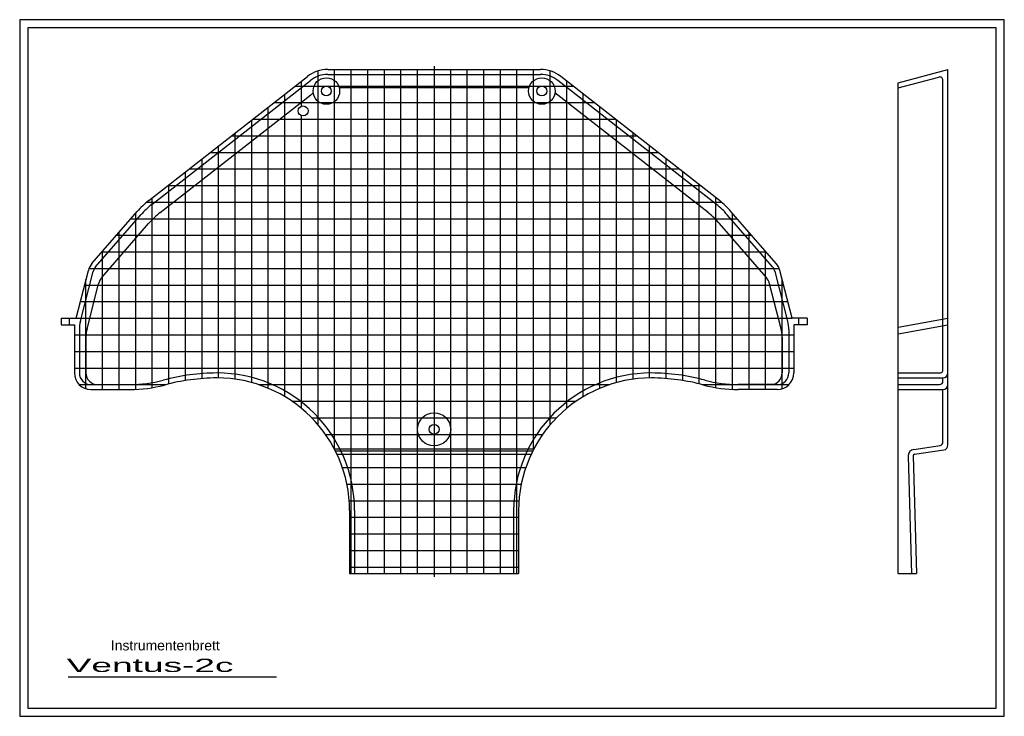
# Model space of a CAD drawing. Header units: millimetres. Extents: x 0 to 594, y 0 to 420.
import ezdxf
from ezdxf.enums import TextEntityAlignment as Align
from ezdxf.lldxf.tags import DXFTag

# ---------------------------------------------------------------- set-up
doc = ezdxf.new("R2010")
doc.units = ezdxf.units.MM
for name, color, linetype in [('LINIE', 7, 'Continuous'), ('MITTE', 7, 'Continuous'), ('RAND', 7, 'Continuous'), ('SCHRIFT', 7, 'Continuous'), ('VERDECKT', 7, 'Continuous')]:
    doc.layers.add(name, color=color, linetype=linetype)
doc.styles.add('SEACAD_arial_ttf', font='arial.ttf')
tags = doc.linetypes.add('DASHDOT', pattern=[25.4, 12.7, -6.35, 0, -6.35]).pattern_tags.tags
tags[10:11] = [DXFTag(74, 4), DXFTag(75, 0), DXFTag(340, '0'), DXFTag(46, 0.0), DXFTag(50, 0.0), DXFTag(44, 0.0), DXFTag(45, 0.0)]
tags[8:9] = [DXFTag(74, 4), DXFTag(75, 0), DXFTag(340, '0'), DXFTag(46, 0.0), DXFTag(50, 0.0), DXFTag(44, 0.0), DXFTag(45, 0.0)]
tags[6:7] = [DXFTag(74, 4), DXFTag(75, 0), DXFTag(340, '0'), DXFTag(46, 0.0), DXFTag(50, 0.0), DXFTag(44, 0.0), DXFTag(45, 0.0)]
tags[4:5] = [DXFTag(74, 4), DXFTag(75, 0), DXFTag(340, '0'), DXFTag(46, 0.0), DXFTag(50, 0.0), DXFTag(44, 0.0), DXFTag(45, 0.0)]
tags = doc.linetypes.add('HIDDEN2', pattern=[4.7625, 3.175, -1.5875]).pattern_tags.tags
tags[6:7] = [DXFTag(74, 4), DXFTag(75, 0), DXFTag(340, '0'), DXFTag(46, 0.0), DXFTag(50, 0.0), DXFTag(44, 0.0), DXFTag(45, 0.0)]
tags[4:5] = [DXFTag(74, 4), DXFTag(75, 0), DXFTag(340, '0'), DXFTag(46, 0.0), DXFTag(50, 0.0), DXFTag(44, 0.0), DXFTag(45, 0.0)]

msp = doc.modelspace()

# ---------------------------------------------------------------- linework, layer by layer
at = {"color": 1, "linetype": 'Continuous'}
for p, q in [((594, 420), (0, 420)), ((0, 420), (0, 0)), ((594, 0), (594, 420)), ((0, 0), (594, 0))]:
    msp.add_line(p, q, dxfattribs=at)
at = {"color": 7, "linetype": 'Continuous'}
for p, q in [((180, 175.76), (180, 389.11)), ((190, 161), (190, 390)), ((200, 161), (200, 390)), ((210, 161), (210, 390)), ((220, 161), (220, 390)), ((230, 161), (230, 390)), ((240, 161), (240, 390)), ((260, 161), (260, 390)), ((270, 161), (270, 390)), ((280, 161), (280, 390)), ((290, 161), (290, 390)), ((300, 161), (300, 390)), ((310, 161), (310, 390)), ((320, 175.76), (320, 389.11)), ((170, 367.83), (170, 382.97)), ((330, 185.64), (330, 382.97)), ((160, 192.69), (160, 375.16)), ((166.2, 380), (250, 380)), ((250, 380), (333.8, 380)), ((340, 192.69), (340, 375.16)), ((153.4, 370), (250, 370)), ((250, 370), (346.6, 370)), ((150, 197.75), (150, 367.34)), ((350, 197.75), (350, 367.34)), ((140, 201.19), (140, 359.53)), ((140.6, 360), (250, 360)), ((170, 185.64), (170, 362.17)), ((250, 360), (359.4, 360)), ((360, 201.19), (360, 359.53)), ((130, 203.24), (130, 351.72)), ((370, 203.24), (370, 351.72)), ((127.8, 350), (250, 350)), ((250, 350), (372.2, 350)), ((115, 340), (250, 340)), ((120, 203.99), (120, 343.9)), ((250, 340), (385, 340)), ((380, 203.99), (380, 343.9)), ((110, 203.63), (110, 336.09)), ((390, 203.63), (390, 336.09)), ((100, 202.45), (100, 328.28)), ((102.2, 330), (250, 330)), ((250, 330), (397.8, 330)), ((400, 202.45), (400, 328.28)), ((89.4, 320), (250, 320)), ((90, 200.43), (90, 320.47)), ((250, 320), (410.6, 320)), ((410, 200.43), (410, 320.47)), ((76.64, 310), (250, 310)), ((80, 198.13), (80, 312.65)), ((250, 310), (423.36, 310)), ((420, 198.13), (420, 312.65)), ((70, 197.07), (70, 303.35)), ((430, 197.07), (430, 303.35)), ((67.09, 300), (250, 300)), ((250, 300), (432.91, 300)), ((60, 197), (60, 291.84)), ((440, 197), (440, 291.84)), ((58.4, 290), (250, 290)), ((250, 290), (441.6, 290)), ((49.7, 280), (250, 280)), ((50, 197), (50, 280.34)), ((250, 280), (450.3, 280)), ((450, 197), (450, 280.34)), ((41.78, 270), (250, 270)), ((250, 270), (458.22, 270)), ((40, 197.46), (40, 263.35)), ((460, 197.46), (460, 263.35)), ((39.14, 260), (250, 260)), ((250, 260), (460.86, 260)), ((36.57, 250), (250, 250)), ((250, 250), (463.43, 250)), ((30, 236), (30, 240)), ((34, 240), (250, 240)), ((250, 240), (466, 240)), ((470, 236), (470, 240)), ((33, 230), (250, 230)), ((250, 230), (467, 230)), ((33, 220), (250, 220)), ((250, 220), (467, 220)), ((33, 210), (250, 210)), ((250, 210), (467, 210)), ((35.86, 200), (88.31, 200)), ((143.98, 200), (250, 200)), ((250, 200), (356.02, 200)), ((411.69, 200), (464.14, 200)), ((164.21, 190), (250, 190)), ((250, 190), (335.79, 190)), ((176.13, 180), (250, 180)), ((250, 180), (323.87, 180)), ((184.45, 170), (250, 170)), ((250, 170), (315.55, 170)), ((190, 160.86), (190, 161)), ((200, 157.85), (200, 161)), ((210, 157.85), (210, 161)), ((220, 157.85), (220, 161)), ((230, 157.85), (230, 161)), ((240, 157.85), (240, 161)), ((260, 157.85), (260, 161)), ((270, 157.85), (270, 161)), ((280, 157.85), (280, 161)), ((290, 157.85), (290, 161)), ((300, 157.85), (300, 161)), ((310, 160.86), (310, 161)), ((190.44, 160), (250, 160)), ((200, 86), (200, 157.85)), ((210, 86), (210, 157.85)), ((220, 86), (220, 157.85)), ((230, 86), (230, 157.85)), ((240, 86), (240, 157.85)), ((250, 160), (309.56, 160)), ((260, 86), (260, 157.85)), ((270, 86), (270, 157.85)), ((280, 86), (280, 157.85)), ((290, 86), (290, 157.85)), ((300, 86), (300, 157.85)), ((194.66, 150), (250, 150)), ((250, 150), (305.34, 150)), ((197.38, 140), (250, 140)), ((250, 140), (302.62, 140)), ((198.77, 130), (250, 130)), ((250, 130), (301.23, 130)), ((199, 120), (250, 120)), ((250, 120), (301, 120)), ((199, 110), (250, 110)), ((250, 110), (301, 110)), ((199, 100), (250, 100)), ((250, 100), (301, 100)), ((199, 90), (250, 90)), ((250, 90), (301, 90))]:
    msp.add_line(p, q, dxfattribs=at)
at = {"layer": 'LINIE', "color": 1, "linetype": 'Continuous'}
for p, q in [((185.89, 390), (314.11, 390)), ((530, 381.96), (560, 390)), ((560, 163.58), (560, 390)), ((77.84, 310.96), (173.57, 385.76)), ((422.16, 310.96), (326.43, 385.76)), ((530, 86), (530, 381.96)), ((43.55, 272.92), (70.89, 304.37)), ((456.45, 272.92), (429.11, 304.37)), ((34, 240), (41.41, 268.85)), ((466, 240), (458.59, 268.85)), ((25, 240), (25, 236)), ((25, 240), (34, 240)), ((475, 240), (466, 240)), ((475, 240), (475, 236)), ((530, 234.71), (560, 240)), ((25, 236), (33, 236)), ((33, 236), (33, 207)), ((475, 236), (467, 236)), ((467, 236), (467, 207)), ((530, 230.65), (560, 235.94)), ((43, 197), (66.57, 197)), ((457, 197), (433.43, 197)), ((530, 197), (557, 197)), ((310.07, 161), (189.93, 161)), ((539.88, 157.98), (557.45, 160.62)), ((308.51, 157.85), (191.49, 157.85)), ((539.02, 156.96), (541, 86)), ((199, 124), (199, 86)), ((301, 124), (301, 86)), ((199, 86), (301, 86)), ((530, 86), (541, 86))]:
    msp.add_line(p, q, dxfattribs=at)
for centre in [(185, 377), (315, 377), (171, 365), (250, 173)]:
    msp.add_circle(centre, 3, dxfattribs=at)
for centre, radius, start, end in [((185.89, 370), 20, 90, 128), ((314.11, 370), 20, 52, 90), ((108.62, 271.56), 50, 128, 139), ((391.38, 271.56), 50, 41, 52), ((51.1, 266.36), 10, 139, 165.59058), ((448.9, 266.36), 10, 14.40942, 41), ((43, 207), 10, 180, 270), ((119.55, 80), 124, 90.25624, 105.05294), ((119, 124), 80, 0, 90), ((381, 124), 80, 90, 180), ((380.45, 80), 124, 74.94706, 89.74376), ((457, 207), 10, 270, 360), ((66.57, 277), 80, 270, 285.05294), ((433.43, 277), 80, 254.94706, 270), ((557, 200), 3, 270, 360), ((557, 163.58), 3, 278.53077, 360), ((540.02, 156.99), 1, 98.53077, 181.59446)]:
    msp.add_arc(centre, radius, start, end, dxfattribs=at)
at = {"layer": 'MITTE', "color": 1, "linetype": 'DASHDOT'}
msp.add_line((250, 392), (250, 84), dxfattribs=at)
at = {"layer": 'RAND', "color": 1, "linetype": 'Continuous'}
for p, q in [((589, 415), (5, 415)), ((5, 415), (5, 5)), ((589, 5), (589, 415)), ((5, 5), (589, 5))]:
    msp.add_line(p, q, dxfattribs=at)
at = {"layer": 'SCHRIFT', "color": 7, "linetype": 'Continuous'}
msp.add_line((29.34, 23.73), (155, 23.73), dxfattribs=at)
at = {"layer": 'VERDECKT', "color": 7, "linetype": 'HIDDEN2'}
for p, q in [((185.89, 387), (314.11, 387)), ((79.69, 308.6), (175.42, 383.4)), ((420.31, 308.6), (324.58, 383.4)), ((530, 378.86), (554.48, 385.42)), ((557, 209), (557, 383.48)), ((84.75, 303.68), (175.55, 374.62)), ((307.22, 378.86), (192.78, 378.86)), ((415.25, 303.68), (322.91, 375.82)), ((45.81, 270.95), (73.15, 302.4)), ((49.72, 264.77), (77.8, 297.08)), ((450.28, 264.77), (422.2, 297.08)), ((454.19, 270.95), (426.85, 302.4)), ((36.63, 238.18), (44.32, 268.1)), ((463.37, 238.18), (455.68, 268.1)), ((40.63, 233.65), (47.58, 260.7)), ((459.37, 233.65), (452.42, 260.7)), ((36, 233.2), (36, 207)), ((464, 233.2), (464, 207)), ((40, 228.68), (40, 207)), ((460, 228.68), (460, 207)), ((530, 207), (555, 207)), ((530, 204), (557, 204)), ((557, 202), (557, 204)), ((43, 200), (66.57, 200)), ((457, 200), (433.43, 200)), ((530, 200), (555, 200)), ((557, 165.31), (557, 197)), ((539.43, 160.95), (555.3, 163.33)), ((536.03, 156.88), (538, 85.92)), ((202, 124), (202, 86)), ((298, 124), (298, 86))]:
    msp.add_line(p, q, dxfattribs=at)
for centre, radius in [((185, 377), 8), ((315, 377), 8), ((250, 173), 10)]:
    msp.add_circle(centre, radius, dxfattribs=at)
for centre, radius, start, end in [((185.89, 370), 17, 90, 128), ((314.11, 370), 17, 52, 90), ((555, 383.48), 2, 0, 105), ((187.87, 358.86), 20, 122.55142, 128), ((312.13, 358.86), 20, 52, 57.12006), ((108.62, 271.56), 47, 128, 139), ((115.54, 264.28), 50, 128, 139), ((384.46, 264.28), 50, 41, 52), ((391.38, 271.56), 47, 41, 52), ((51.1, 266.36), 7, 139, 165.59058), ((448.9, 266.36), 7, 14.40942, 41), ((57.26, 258.21), 10, 139, 165.59058), ((442.74, 258.21), 10, 14.40942, 41), ((56, 233.2), 20, 165.59058, 180), ((444, 233.2), 20, 0, 14.40942), ((60, 228.68), 20, 165.59058, 180), ((440, 228.68), 20, 0, 14.40942), ((555, 209), 2, 270, 360), ((43, 207), 7, 180, 270), ((47, 207), 7, 180, 270), ((66.57, 277), 77, 270, 285.05294), ((119.55, 80), 127, 90.25624, 105.05294), ((119, 124), 83, 0, 90), ((381, 124), 83, 90, 180), ((380.45, 80), 127, 74.94706, 89.74376), ((433.43, 277), 77, 254.94706, 270), ((453, 207), 7, 270, 360), ((457, 207), 7, 270, 360), ((555, 202), 2, 270, 360), ((557, 207), 3, 270, 360), ((540.02, 156.99), 4, 98.53077, 181.59446), ((555, 165.31), 2, 278.53077, 360)]:
    msp.add_arc(centre, radius, start, end, dxfattribs=at)

# ---------------------------------------------------------------- texts
at = {"layer": 'SCHRIFT', "color": 7, "linetype": 'Continuous', "style": 'SEACAD_arial_ttf'}
msp.add_text('Instrumentenbrett', height=6, dxfattribs=at).set_placement((55, 45.73), align=Align.TOP_LEFT)
at = {"layer": 'SCHRIFT', "color": 7, "linetype": 'Continuous', "style": 'SEACAD_arial_ttf', "width": 2}
msp.add_text('Ventus-2c', height=8, dxfattribs=at).set_placement((28.34, 34.73), align=Align.TOP_LEFT)

doc.saveas('drawing.dxf')
